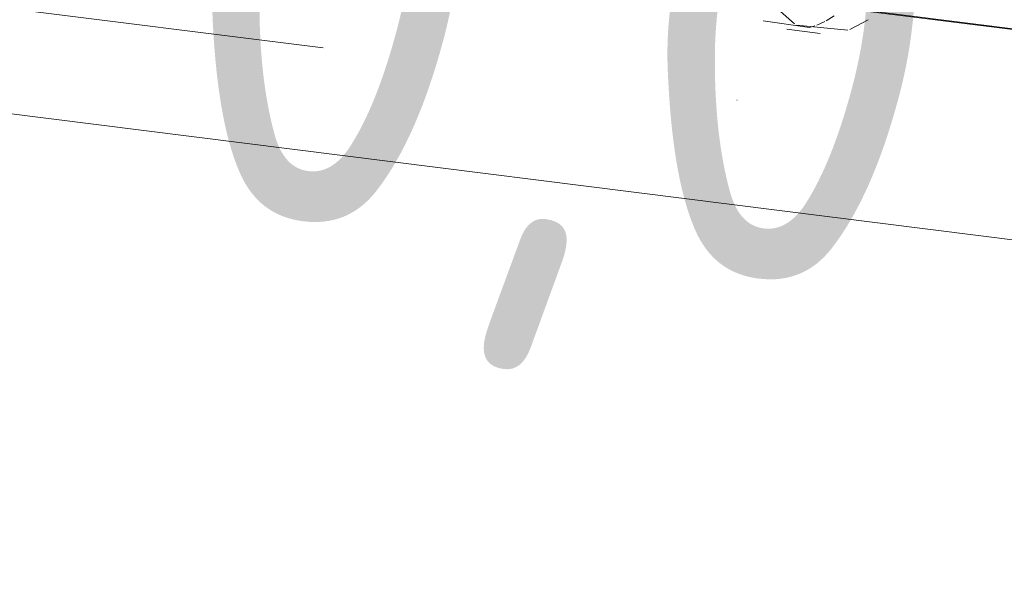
# Model space of a CAD drawing. Header units: millimetres. Extents: x -121 to 34184, y -147 to 33428.
# Tile 194 of 256: x 30039 to 30276, y 5530 to 5666. Entities that reach past the tile are written whole.
import ezdxf

# ---------------------------------------------------------------- set-up
doc = ezdxf.new("R2010")
doc.units = ezdxf.units.MM
doc.linetypes.add('ADSK_Осевая', pattern=[700, 500, -100, 0, -100])
for name, color, linetype, lineweight in [('P-PIPE-____-CNTR', 3, 'ADSK_Осевая', 20), ('P-PIPE-____-IDEN', 2, 'Continuous', 20), ('P-PIPE-____-OTLN', 3, 'Continuous', 20)]:
    doc.layers.add(name, color=color, linetype=linetype, lineweight=lineweight)
doc.styles.add('GOST Common_1', font='GOST_Common.ttf', dxfattribs={"width": 0.9, "height": 125})

# ---------------------------------------------------------------- blocks, each defined once
blk = doc.blocks.new('ADSK_ППР_Отвод канализационный_Составной - Отвод раструбный-V35-_3D_ копия 1 копия 1')
at = {"layer": 'P-PIPE-____-OTLN', "color": 9}
for p, q in [((51362, 5668.79), (51366.11, 5665.21)), ((51358.6, 5665.92), (51369.69, 5664.35)), ((51379.43, 5663.86), (51383.82, 5666.18)), ((51364.27, 5663.91), (51372.25, 5662.9)), ((51366.58, 5664.92), (51378.92, 5663.67))]:
    blk.add_line(p, q, dxfattribs=at)
at = {"layer": 'P-PIPE-____-OTLN', "color": 10}
for p, q in [((51371.45, 5664.86), (51373.37, 5665.77)), ((51373.7, 5665.95), (51375.64, 5667.13)), ((51369.69, 5664.35), (51370.99, 5664.71))]:
    blk.add_line(p, q, dxfattribs=at)

msp = doc.modelspace()

# ---------------------------------------------------------------- linework, layer by layer
at = {"layer": 'P-PIPE-____-CNTR', "color": 9}
for q in [(30891.39, 5561.47), (30886.22, 5562.12)]:
    msp.add_line((29616.13, 5721.79), q, dxfattribs=at)
at = {"layer": 'P-PIPE-____-OTLN', "color": 22}
for p, q in [((30944.44, 5580), (29619.24, 5746.59)), ((29613.01, 5696.98), (30938.21, 5530.39)), ((30184.22, 5675.8), (30904.52, 5585.25))]:
    msp.add_line(p, q, dxfattribs=at)

# ---------------------------------------------------------------- block references
msp.add_blockref('ADSK_ППР_Отвод канализационный_Составной - Отвод раструбный-V35-_3D_ копия 1 копия 1', (-21140.83, 0), dxfattribs=at)

# ---------------------------------------------------------------- texts
at = {"layer": 'P-PIPE-____-IDEN', "lineweight": 9, "insert": (30086.49, 5746.5), "char_height": 125, "width": 310.2531, "attachment_point": 1, "rotation": 352.8347, "style": 'GOST Common_1'}
msp.add_mtext('0,01', dxfattribs=at)

doc.saveas('drawing.dxf')
